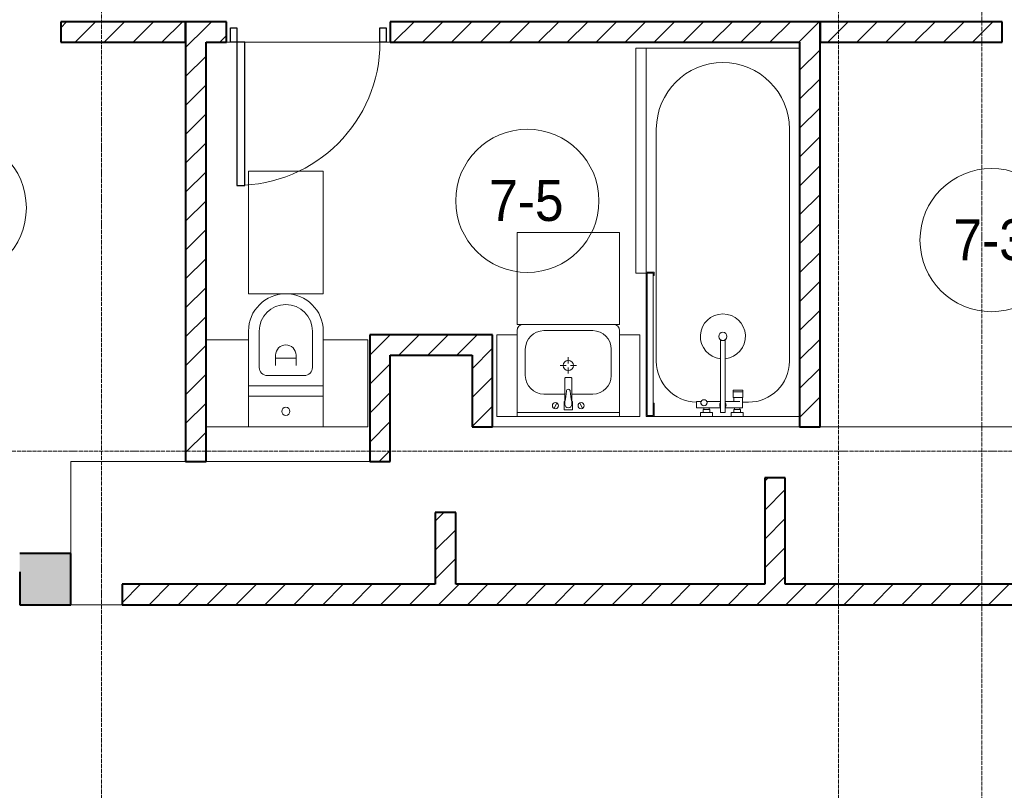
# Model space of a CAD drawing. Header units: millimetres. Extents: x 5617 to 110067, y 7718 to 195801.
# Tile 58 of 81: x 47262 to 52073, y 24642 to 28410. Entities that reach past the tile are written whole.
import ezdxf

# ---------------------------------------------------------------- set-up
doc = ezdxf.new("R2010")
doc.units = ezdxf.units.MM
doc.linetypes.add('ADSK_Линия сетки', pattern=[25, 20, -2.5, 0, -2.5])
doc.linetypes.add('Линия сетки', pattern=[25, 20, -2.5, 0, -2.5])
for name, color, linetype, lineweight in [('Двери', 7, 'Continuous', 18), ('Марки помещений', 7, 'Continuous', 20), ('Мебель', 7, 'Continuous', 18), ('Оси', 7, 'Continuous', 9), ('Перекрытия', 7, 'Continuous', 18), ('Сантехнические приборы', 7, 'Continuous', 18), ('Стены разрез', 7, 'Continuous', 40)]:
    doc.layers.add(name, color=color, linetype=linetype, lineweight=lineweight)
doc.styles.add('Arial_3', font='arial.ttf', dxfattribs={"width": 0.9, "height": 200})
pattern_1 = [(45, (0, 0), (-70.71068, 70.71068), [])]

# ---------------------------------------------------------------- blocks, each defined once
blk = doc.blocks.new('MR_Ванна - Санузел с ванной_1800x750-2515842-МКСС_К4_L14_48_300_')
at = {"layer": 'Сантехнические приборы', "color": 253, "true_color": 0xaaaaaa}
for p, q in [((-900, 0), (-900, -750)), ((900, -275.2), (900, 0)), ((-505, -50), (630, -50)), ((780, -276.9), (770.9, -276.9)), ((770.9, -276.9), (770.9, -323.9)), ((807.5, -276.9), (780, -276.9)), ((780, -276.9), (780, -323.9)), ((780, -323.9), (780, -276.9)), ((807.5, -323.9), (807.5, -276.9)), ((858, -278.8), (807.5, -278.8)), ((807.5, -278.8), (807.5, -321.6)), ((830, -250), (830, -278.8)), ((858, -291.7), (858, -278.8)), ((900, -275.2), (880, -275.2)), ((880, -275.2), (880, -335)), ((900, -335), (900, -275.2)), ((770.9, -323.9), (780, -323.9)), ((780, -323.9), (807.5, -323.9)), ((807.5, -321.6), (826.3, -321.6)), ((826.3, -291.7), (826.3, -363.7)), ((858, -363.7), (858, -291.7)), ((866, -291.7), (858, -291.7)), ((858, -291.7), (858, -318.6)), ((858, -318.6), (866, -318.6)), ((880, -289), (866, -289)), ((866, -289), (866, -321)), ((866, -318.6), (866, -291.7)), ((866, -321), (880, -321)), ((880, -321), (880, -289)), ((880, -335), (900, -335)), ((900, -425), (900, -335)), ((880, -363.7), (524.9, -363.7)), ((880, -386.3), (880, -363.7)), ((524.9, -386.3), (880, -386.3)), ((826.3, -386.3), (826.3, -453.7)), ((858, -504.1), (858, -386.3)), ((880, -425), (880, -484.8)), ((900, -425), (880, -425)), ((900, -484.8), (900, -425)), ((826.3, -480.7), (826.3, -504.1)), ((858, -441.4), (858, -468.3)), ((866, -441.4), (858, -441.4)), ((858, -468.3), (866, -468.3)), ((866, -439), (866, -471)), ((880, -439), (866, -439)), ((866, -468.3), (866, -441.4)), ((866, -471), (880, -471)), ((880, -471), (880, -439)), ((826.3, -504.1), (858, -504.1)), ((880, -484.8), (900, -484.8)), ((900, -710), (900, -484.8)), ((630, -700), (-505, -700)), ((195, -710), (195, -750.1)), ((210, -710), (195, -710)), ((200, -745.1), (200, -715)), ((200, -715), (210, -715)), ((895, -715), (200, -715)), ((200, -715), (200, -745.1)), ((210, -715), (210, -710)), ((900, -710), (835, -710)), ((835, -710), (835, -715)), ((835, -715), (895, -715)), ((895, -715), (895, -745.1)), ((895, -745.1), (895, -715)), ((900, -750), (900, -710)), ((195, -750.1), (210, -750.1)), ((210, -745.1), (200, -745.1)), ((200, -745.1), (895, -745.1)), ((210, -750.1), (210, -745.1)), ((210, -750), (885, -750)), ((895, -745.1), (885, -745.1)), ((885, -745.1), (885, -750)), ((885, -750), (900, -750))]:
    blk.add_line(p, q, dxfattribs=at)
for centre, radius, start, end in [((-505, -375), 325, 90, 270), ((630, -250), 200, 360, 90), ((508.5, -375), 110, 5.916, 354.084), ((508.5, -375), 20, 90, 270), ((508.5, -375), 20, 270, 90), ((508.5, -375), 20, 325.4667, 34.5333), ((843.9, -375), 15.5, 47.0093, 132.9907), ((843.9, -375), 15.5, 227.0093, 312.9907), ((832.8, -467.2), 15, 90, 270), ((832.8, -467.2), 15, 244.0483, 115.9517), ((832.8, -467.2), 15, 270, 90), ((630, -500), 200, 270, 358.8143)]:
    blk.add_arc(centre, radius, start, end, dxfattribs=at)
blk = doc.blocks.new('MR_Зона обслуживания - MR_Зона обслуживания-2638725-МКСС_К4_L14_48_300_')
at = {"layer": 'Мебель', "lineweight": 9}
for p, q in [((545.1, 0), (-550, 0)), ((-550, 0), (-550, -50)), ((550, -50), (550, -0.1)), ((-550, -50), (550, -50))]:
    blk.add_line(p, q, dxfattribs=at)
blk = doc.blocks.new('MR_Унитаз напольный - Санузел с ванной-2638740-МКСС_К4_L14_48_300_')
at = {"layer": 'Сантехнические приборы', "color": 253, "true_color": 0xaaaaaa}
for p, q in [((-182.5, 0), (-182.5, 267.5)), ((-130, 267.5), (-130, 90)), ((130, 90), (130, 267.5)), ((182.5, 267.5), (182.5, 0)), ((-50, 150), (-50, 100)), ((50, 100), (50, 150)), ((-50, 135), (50, 135)), ((-90, 50), (90, 50)), ((182.5, 0), (-182.5, 0)), ((-182.5, -50), (-182.5, 0)), ((-182.5, 0), (182.5, 0)), ((182.5, 0), (182.5, -50)), ((-182.5, -50), (182.5, -50)), ((-182.5, -200), (-182.5, -50)), ((182.5, -50), (-182.5, -50)), ((182.5, -50), (182.5, -200)), ((182.5, -200), (-182.5, -200))]:
    blk.add_line(p, q, dxfattribs=at)
for centre, radius, start, end in [((0, 267.5), 182.5, 0, 180), ((0, 267.5), 130, 360, 180), ((0, 150), 50, 360, 180), ((-90, 90), 40, 180, 270), ((90, 90), 40, 270, 360), ((0, -125), 20, 360, 180), ((0, -125), 20, 180, 360)]:
    blk.add_arc(centre, radius, start, end, dxfattribs=at)
blk = doc.blocks.new('MR_Зона обслуживания - MR_Зона обслуживания-V7-МКСС_К4_L14_48_300_')
at = {"layer": 'Мебель', "lineweight": 9}
for p, q in [((182.5, 600), (-182.5, 600)), ((-182.5, 600), (-182.5, 0)), ((182.5, 0), (182.5, 600)), ((-182.5, 0), (182.5, 0))]:
    blk.add_line(p, q, dxfattribs=at)
blk = doc.blocks.new('MR_Зона обслуживания - MR_Зона обслуживания-2638742-МКСС_К4_L14_48_300_')
at = {"layer": 'Мебель', "lineweight": 9}
for p, q in [((108.75, 425), (-108.75, 425)), ((108.75, 0), (108.75, 425)), ((-108.75, 0), (108.75, 0))]:
    blk.add_line(p, q, dxfattribs=at)
blk = doc.blocks.new('MR_Зона обслуживания - MR_Зона обслуживания-V22-МКСС_К4_L14_48_300_')
at = {"layer": 'Мебель', "lineweight": 9}
for p, q in [((108.75, 425), (-98.75, 425)), ((-98.75, 0), (108.75, 0))]:
    blk.add_line(p, q, dxfattribs=at)
blk = doc.blocks.new('MR_Тумба-Умывальник с зеркалом - Тумба-умывальник_500-2638752-МКСС_К4_L14_48_300_')
at = {"layer": 'Сантехнические приборы', "color": 253, "true_color": 0xaaaaaa}
for p, q in [((-250, 400), (-250, 420)), ((-120, 420), (120, 420)), ((250, 420), (250, 400)), ((-210, 200), (-210, 330)), ((0, 290), (0, 260)), ((210, 330), (210, 200)), ((-10, 250), (-40, 250)), ((40, 250), (10, 250)), ((0, 210), (0, 240)), ((-17, 73.1), (-17, 187.9)), ((-14, 190.9), (14, 190.9)), ((17, 187.9), (17, 73.1)), ((-17, 110), (-120, 110)), ((120, 110), (17, 110)), ((-69.7, 39.8), (-55.6, 66.3)), ((-20, 73.1), (-17, 73.1)), ((-20, 33.1), (-20, 73.1)), ((-17, 60), (-17, 73.1)), ((17, 73.1), (17, 60)), ((17, 73.1), (20, 73.1)), ((20, 73.1), (20, 33.1)), ((69.7, 39.8), (55.6, 66.3)), ((-250, 20), (250, 20)), ((250, 0), (-250, 0)), ((20, 33.1), (-20, 33.1))]:
    blk.add_line(p, q, dxfattribs=at)
for centre, radius, start, end in [((-220, 420), 30, 90, 180), ((220, 420), 30, 0, 90), ((-120, 330), 90, 90, 180), ((120, 330), 90, 0, 90), ((0, 250), 25, 360, 180), ((0, 250), 25, 180, 360), ((-120, 200), 90, 180, 270), ((120, 200), 90, 270, 0), ((-14, 187.9), 3, 90, 180), ((-14, 187.9), 3, 105, 165), ((14, 187.9), 3, 0, 90), ((14, 187.9), 3, 15, 75), ((-217.6, 129.9), 208.5, 344.1823, 358.4054), ((0, 124.1), 9.19, 0, 180), ((217.6, 129.9), 208.5, 181.5946, 195.8177), ((-62.7, 53.1), 15, 0, 180), ((-62.7, 53.1), 15, 180, 0), ((0, 60), 17, 180, 0), ((62.7, 53.1), 15, 0, 180), ((62.7, 53.1), 15, 180, 0)]:
    blk.add_arc(centre, radius, start, end, dxfattribs=at)
blk = doc.blocks.new('MR_Зона обслуживания - MR_Зона обслуживания-2638754-МКСС_К4_L14_48_300_')
at = {"layer": 'Мебель', "lineweight": 9}
for p, q in [((250, 450), (-250, 450)), ((-250, 450), (-250, 0)), ((250, 0), (250, 450)), ((-250, 0), (250, 0))]:
    blk.add_line(p, q, dxfattribs=at)
blk = doc.blocks.new('MR_Зона обслуживания - MR_Зона обслуживания-V13-МКСС_К4_L14_48_300_')
at = {"layer": 'Мебель', "lineweight": 9}
for p, q in [((50, 400), (-50, 400)), ((-50, 400), (-50, 0)), ((50, 0), (50, 400)), ((-50, 0), (50, 0))]:
    blk.add_line(p, q, dxfattribs=at)
blk = doc.blocks.new('A_DOR_Door - Вн_3_Одинарная_800x2100-2974680-МКСС_К4_L14_48_300_')
at = {"layer": 'Двери', "color": 253, "lineweight": 30, "true_color": 0xaaaaaa}
for p, q in [((-380, 20), (-350, 20)), ((-380, -50), (-380, 20)), ((-350, 20), (-350, -50)), ((350, -50), (350, 20)), ((350, 20), (380, 20)), ((380, 20), (380, -50)), ((-350, -50), (-380, -50)), ((-350, -50), (-350, -750)), ((-310, -50), (-350, -50)), ((-350, -50), (-350, -750)), ((-310, -750), (-310, -50)), ((380, -50), (350, -50)), ((-350, -750), (-310, -750))]:
    blk.add_line(p, q, dxfattribs=at)
at = {"layer": 'Двери', "color": 254, "lineweight": 9, "true_color": 0xd4d4d4}
blk.add_arc((-350, -50), 700, 270, 0, dxfattribs=at)
blk = doc.blocks.new('135_SLK_K4_AR_rvt-1-МКСС_К4_L14_48_300_')
at = {"layer": 'Стены разрез', "lineweight": 9, "true_color": 0xaaaaaa}
h = blk.add_hatch(dxfattribs=at)
h.set_pattern_fill('FP_3', color=253, style=0, pattern_type=2)
h.set_pattern_definition(pattern_1)
h.paths.add_polyline_path([(115560, 28300), (115560, 28400), (114950, 28400), (114950, 28300), (114976.7, 28300)])
h = blk.add_hatch(dxfattribs=at)
h.set_pattern_fill('FP_3', color=253, style=0, pattern_type=2)
h.set_pattern_definition(pattern_1)
h.paths.add_polyline_path([(115660, 26250), (115660, 28400), (115560, 28400), (115560, 26250), (115630.7, 26250)])
h = blk.add_hatch(dxfattribs=at)
h.set_pattern_fill('FP_3', color=253, style=0, pattern_type=2)
h.set_pattern_definition(pattern_1)
h.paths.add_polyline_path([(118560, 28300), (118560, 28400), (116560, 28400), (116560, 28300), (118246.4, 28300)])
h.paths.add_polyline_path([(115760, 28300), (115760, 28400), (115660, 28400), (115660, 28300)])
h = blk.add_hatch(dxfattribs=at)
h.set_pattern_fill('FP_3', color=253, style=0, pattern_type=2)
h.set_pattern_definition(pattern_1)
h.paths.add_polyline_path([(118560, 26420), (118660, 26420), (118660, 28400), (118560, 28400), (118560, 26543.9)])
h = blk.add_hatch(dxfattribs=at)
h.set_pattern_fill('FP_3', color=253, style=0, pattern_type=2)
h.set_pattern_definition(pattern_1)
h.paths.add_polyline_path([(120450, 28300), (120450, 28400), (120350, 28400), (120350, 28300)])
h.paths.add_polyline_path([(119550, 28300), (119550, 28400), (118660, 28400), (118660, 28300), (118900.4, 28300)])
h = blk.add_hatch(dxfattribs=at)
h.set_pattern_fill('FP_3', color=253, style=0, pattern_type=2)
h.set_pattern_definition(pattern_1)
h.paths.add_polyline_path([(116938.5, 26770), (116960, 26770), (116960, 26870), (116460, 26870), (116460, 26770), (116560, 26770)])
h = blk.add_hatch(dxfattribs=at)
h.set_pattern_fill('FP_3', color=253, style=0, pattern_type=2)
h.set_pattern_definition(pattern_1)
h.paths.add_polyline_path([(116960, 26420), (117060, 26420), (117060, 26870), (116960, 26870), (116960, 26543.9)])
h = blk.add_hatch(dxfattribs=at)
h.set_pattern_fill('FP_3', color=253, style=0, pattern_type=2)
h.set_pattern_definition(pattern_1)
h.paths.add_polyline_path([(116560, 26250), (116560, 26770), (116460, 26770), (116460, 26250)])
h = blk.add_hatch(dxfattribs=at)
h.set_pattern_fill('FP_3', color=253, style=0, pattern_type=2)
h.set_pattern_definition(pattern_1)
h.paths.add_polyline_path([(118490, 25650), (118490, 26170), (118390, 26170), (118390, 25650)])
h = blk.add_hatch(dxfattribs=at)
h.set_pattern_fill('FP_3', color=253, style=0, pattern_type=2)
h.set_pattern_definition(pattern_1)
h.paths.add_polyline_path([(116880, 25650), (116880, 26000), (116780, 26000), (116780, 25650)])
at = {"layer": 'Стены разрез', "lineweight": 18, "true_color": 0xcbcbcb}
h = blk.add_hatch(color=9, dxfattribs=at)
h.paths.add_polyline_path([(115000, 25550), (115000, 25800), (114749.8, 25800), (114749.8, 25550), (114976.7, 25550)])
h.paths.add_polyline_path([(113649.8, 25550), (113649.8, 25800), (113450, 25800), (113450, 25550)])
at = {"layer": 'Стены разрез', "lineweight": 9, "true_color": 0xaaaaaa}
h = blk.add_hatch(dxfattribs=at)
h.set_pattern_fill('FP_3', color=253, style=0, pattern_type=2)
h.set_pattern_definition(pattern_1)
h.paths.add_polyline_path([(123550, 25550), (123550, 25650), (115250, 25650), (115250, 25550), (121516.1, 25550)])
at = {"layer": 'Перекрытия', "color": 253, "true_color": 0xaaaaaa}
for p, q in [((115760, 28300), (115780, 28300)), ((115780, 28300), (115760, 28300)), ((115850, 28300), (116510, 28300)), ((116510, 28300), (115850, 28300)), ((116540, 28300), (116560, 28300)), ((116560, 28300), (116540, 28300)), ((117060, 26420), (118560, 26420)), ((118660, 26420), (120450, 26420)), ((115000, 25800), (115000, 26250)), ((115000, 26250), (115560, 26250)), ((115660, 26250), (116460, 26250)), ((115250, 25550), (115000, 25550))]:
    blk.add_line(p, q, dxfattribs=at)
at = {"layer": 'Стены разрез', "color": 253, "true_color": 0xaaaaaa}
for p, q in [((115560, 28400), (114950, 28400)), ((114950, 28400), (114950, 28300)), ((115560, 28400), (115560, 26250)), ((115660, 28400), (115560, 28400)), ((115560, 28300), (115560, 28400)), ((115760, 28400), (115660, 28400)), ((115760, 28300), (115760, 28400)), ((118560, 28400), (116560, 28400)), ((116560, 28400), (116560, 28300)), ((118660, 28400), (118560, 28400)), ((118660, 26420), (118660, 28400)), ((119550, 28400), (118660, 28400)), ((118660, 28400), (118660, 28300)), ((119550, 28300), (119550, 28400)), ((114950, 28300), (115560, 28300)), ((115660, 26250), (115660, 28300)), ((115660, 28300), (115760, 28300)), ((116560, 28300), (118560, 28300)), ((118560, 28300), (118560, 26420)), ((118660, 28300), (119550, 28300)), ((116960, 26870), (116460, 26870)), ((116460, 26870), (116460, 26770)), ((117060, 26870), (116960, 26870)), ((117060, 26420), (117060, 26870)), ((116460, 26770), (116460, 26250)), ((116560, 26770), (116960, 26770)), ((116560, 26250), (116560, 26770)), ((116960, 26770), (116960, 26420)), ((116960, 26420), (117060, 26420)), ((118560, 26420), (118660, 26420)), ((115560, 26250), (115660, 26250)), ((116460, 26250), (116560, 26250)), ((118490, 26170), (118390, 26170)), ((118390, 26170), (118390, 25650)), ((118490, 25650), (118490, 26170)), ((116880, 26000), (116780, 26000)), ((116780, 26000), (116780, 25650)), ((116880, 25650), (116880, 26000)), ((115000, 25800), (114749.8, 25800)), ((115000, 25550), (115000, 25800)), ((114749.8, 25710), (114749.8, 25550)), ((116780, 25650), (115250, 25650)), ((115250, 25650), (115250, 25550)), ((118390, 25650), (116880, 25650)), ((120150, 25650), (118490, 25650)), ((114749.8, 25550), (115000, 25550)), ((115250, 25550), (123550, 25550))]:
    blk.add_line(p, q, dxfattribs=at)
at = {"layer": 'Двери', "color": 253, "lineweight": 18, "true_color": 0xaaaaaa}
blk.add_blockref('A_DOR_Door - Вн_3_Одинарная_800x2100-2974680-МКСС_К4_L14_48_300_', (116160, 28350), dxfattribs=at)
at = {"layer": 'Мебель', "color": 253, "lineweight": 18, "true_color": 0xaaaaaa, "rotation": 269.9999999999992}
blk.add_blockref('MR_Зона обслуживания - MR_Зона обслуживания-2638725-МКСС_К4_L14_48_300_', (117810, 27720), dxfattribs=at)
at = {"layer": 'Мебель', "color": 253, "lineweight": 18, "true_color": 0xaaaaaa}
for name, p in [('MR_Зона обслуживания - MR_Зона обслуживания-V7-МКСС_К4_L14_48_300_', (116050, 27070)), ('MR_Зона обслуживания - MR_Зона обслуживания-2638754-МКСС_К4_L14_48_300_', (117430, 26919.8)), ('MR_Зона обслуживания - MR_Зона обслуживания-V22-МКСС_К4_L14_48_300_', (115758.8, 26420)), ('MR_Зона обслуживания - MR_Зона обслуживания-2638742-МКСС_К4_L14_48_300_', (116341.3, 26420)), ('MR_Зона обслуживания - MR_Зона обслуживания-V13-МКСС_К4_L14_48_300_', (117130, 26469.8)), ('MR_Зона обслуживания - MR_Зона обслуживания-V13-МКСС_К4_L14_48_300_', (117730, 26469.8))]:
    blk.add_blockref(name, p, dxfattribs=at)
at = {"layer": 'Сантехнические приборы', "color": 253, "lineweight": 18, "true_color": 0xaaaaaa, "rotation": 269.9999999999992}
blk.add_blockref('MR_Ванна - Санузел с ванной_1800x750-2515842-МКСС_К4_L14_48_300_', (118560, 27370), dxfattribs=at)
at = {"layer": 'Сантехнические приборы', "color": 253, "lineweight": 18, "true_color": 0xaaaaaa}
for name, p in [('MR_Унитаз напольный - Санузел с ванной-2638740-МКСС_К4_L14_48_300_', (116050, 26620)), ('MR_Тумба-Умывальник с зеркалом - Тумба-умывальник_500-2638752-МКСС_К4_L14_48_300_', (117430, 26469.8))]:
    blk.add_blockref(name, p, dxfattribs=at)
blk = doc.blocks.new('050_Марка_Помещение - Номер-620969-МКСС_К4_L14_48_300_')
at = {"layer": 'Марки помещений'}
blk.add_circle((0, 0), 3.5, dxfattribs=at)

msp = doc.modelspace()

# ---------------------------------------------------------------- linework, layer by layer
at = {"layer": 'Оси', "linetype": 'Линия сетки'}
for p, q in [((47662.7, 12025.7), (47662.7, 33150)), ((51262.7, 12025.7), (51262.7, 33150)), ((51962.7, 13295.7), (51962.7, 33150))]:
    msp.add_line(p, q, dxfattribs=at)
at = {"layer": 'Оси', "linetype": 'ADSK_Линия сетки'}
msp.add_line((69432.7, 26300), (25313.5, 26300), dxfattribs=at)

# ---------------------------------------------------------------- block references
at = {"lineweight": 5}
msp.add_blockref('135_SLK_K4_AR_rvt-1-МКСС_К4_L14_48_300_', (-67487.3, 0), dxfattribs=at)
at = {"layer": 'Марки помещений', "xscale": 99.99999999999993, "yscale": 99.99999999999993, "zscale": 99.99999999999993}
for p in [(49742.5, 27524.3), (46945, 27490.4), (52010.7, 27332.4)]:
    msp.add_blockref('050_Марка_Помещение - Номер-620969-МКСС_К4_L14_48_300_', p, dxfattribs=at)

# ---------------------------------------------------------------- texts
at = {"layer": 'Марки помещений', "lineweight": 9, "char_height": 200, "width": 447.342, "attachment_point": 1, "style": 'Arial_3'}
for s, insert in [('7-5', (49556, 27626)), ('7-3', (51824.2, 27434.1))]:
    msp.add_mtext(s, dxfattribs=dict(at, insert=insert))

doc.saveas('drawing.dxf')
